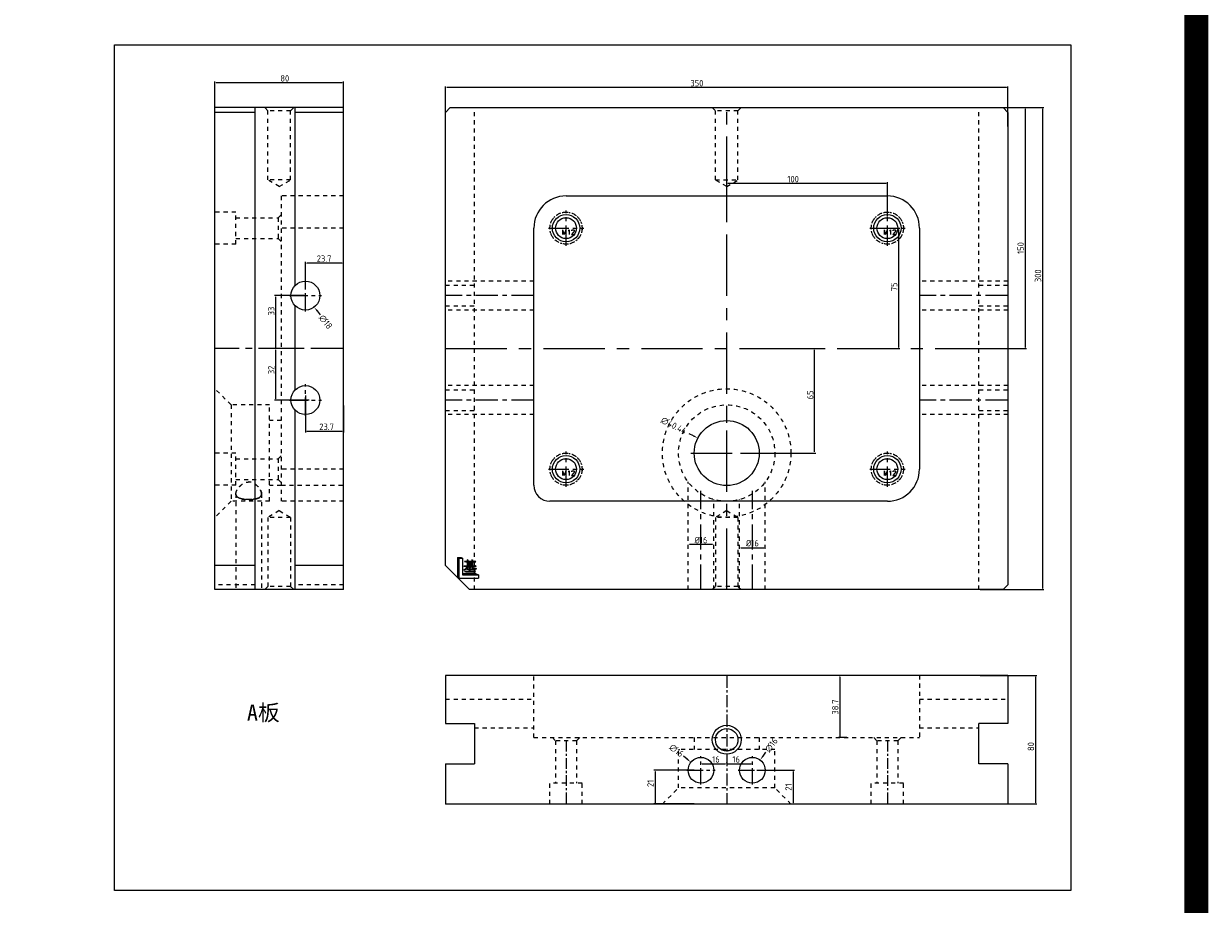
# Model space of a CAD drawing. Extents: x 1716 to 4936, y -1353 to -42.
# Tile 32 of 32: x 4199 to 4936, y -1050 to -502. Entities that reach past the tile are written whole.
import ezdxf

# ---------------------------------------------------------------- set-up
doc = ezdxf.new("R2010")
doc.units = 0
doc.header["$LTSCALE"] = 25.4
doc.header["$MEASUREMENT"] = 0
doc.linetypes.add('CENTER', pattern=[50.8, 31.75, -6.35, 6.35, -6.35])
doc.linetypes.add('HIDDEN', pattern=[0.2, 0.1, -0.1])
doc.layers.get('0').update_dxf_attribs({"linetype": 'CONTINUOUS'})
doc.layers.get('DEFPOINTS').update_dxf_attribs({"linetype": 'CONTINUOUS'})
doc.layers.add('DEFAULT_2', color=8, linetype='HIDDEN')
doc.layers.add('screw', color=33, linetype='CONTINUOUS', lineweight=13)
doc.styles.add('SEISO_TTF', font='txt')
doc.styles.add('TXT', font='txt.shx', dxfattribs={"bigfont": 'gbcbig.shx'})
doc.dimstyles.get("Standard").update_dxf_attribs({"dimscale": 0, "dimtxt": 4, "dimasz": 2, "dimexe": 1, "dimexo": 1, "dimgap": 2, "dimtad": 0, "dimdec": 1, "dimdsep": 46, "dimtxsty": 'SEISO_TTF', "dimcen": 0.09, "dimadec": 0, "dimazin": 0, "dimtfac": 1, "dimtdec": 1, "dimtofl": 0, "dimtmove": 0, "dimatfit": 3, "dimfxl": 0, "dimtolj": 1, "dimtzin": 0, "dimarcsym": 0})
doc.dimstyles.new('STANDARD$0', dxfattribs={"dimscale": 4, "dimtxt": 1, "dimasz": 0.2, "dimexe": 0.2, "dimexo": 0.2, "dimgap": 0.2, "dimtad": 1, "dimdec": 1, "dimzin": 9, "dimdsep": 46, "dimtxsty": 'SEISO_TTF', "dimcen": 2, "dimclrd": 256, "dimclre": 256, "dimclrt": 256, "dimadec": 4, "dimazin": 2, "dimtfac": 1, "dimtdec": 1, "dimtmove": 0, "dimatfit": 3, "dimfxl": 0, "dimtolj": 1, "dimtzin": 0, "dimlwd": 9, "dimlwe": 9, "dimarcsym": 0})

# ---------------------------------------------------------------- blocks, each defined once
blk = doc.blocks.new('datum_a')
at = {"color": 6, "lineweight": 13}
for p, q in [((0, 12.56), (0, 0)), ((0, 12.56), (2.17, 12.56)), ((0, 12.56), (0.87, 12.13)), ((0.87, 12.13), (0.87, -0.43)), ((0.87, 12.13), (3.03, 12.13)), ((2.17, 12.56), (3.03, 12.13)), ((3.03, 12.13), (3.03, 1.73)), ((0, 0), (0.87, -0.43)), ((3.03, 2.6), (11.26, 2.6)), ((3.03, 1.73), (13, 1.73)), ((11.26, 2.6), (13, 1.73)), ((13, 1.73), (13, -0.43)), ((0.87, -0.43), (13, -0.43))]:
    blk.add_line(p, q, dxfattribs=at)
at = {"color": 7, "lineweight": 0}
for p, q in [((6.04, 9.97), (4.28, 9.97)), ((4.28, 9.97), (4.54, 9.71)), ((5.21, 9.81), (6.04, 9.81)), ((6.81, 10.71), (6.01, 11.04)), ((9.41, 9.97), (6.04, 9.97)), ((6.04, 9.97), (6.51, 9.97)), ((6.51, 9.97), (6.04, 9.97)), ((6.04, 9.97), (9.41, 9.97)), ((6.51, 9.81), (6.04, 9.81)), ((6.04, 9.81), (6.04, 7.08)), ((6.04, 9.81), (6.51, 9.81)), ((6.51, 10.44), (6.81, 10.71)), ((6.51, 9.97), (6.51, 10.44)), ((8.94, 9.97), (6.51, 9.97)), ((6.51, 9.01), (6.51, 9.81)), ((6.51, 9.81), (8.94, 9.81)), ((8.94, 9.01), (6.51, 9.01)), ((6.51, 8.04), (6.51, 8.84)), ((6.51, 8.84), (8.94, 8.84)), ((8.94, 8.04), (6.51, 8.04)), ((6.51, 7.08), (6.51, 7.88)), ((6.51, 7.88), (8.94, 7.88)), ((9.67, 10.74), (8.91, 11.08)), ((9.41, 9.81), (8.94, 9.81)), ((8.94, 9.81), (8.94, 9.01)), ((8.94, 9.81), (9.41, 9.81)), ((8.94, 8.84), (8.94, 8.04)), ((8.94, 7.88), (8.94, 7.08)), ((9.41, 10.51), (9.67, 10.74)), ((9.41, 9.97), (9.41, 10.51)), ((10.34, 9.97), (9.41, 9.97)), ((9.41, 7.08), (9.41, 9.81)), ((9.41, 9.81), (11.31, 9.81)), ((10.77, 10.44), (10.34, 9.97)), ((11.11, 7.54), (10.71, 7.08)), ((11.31, 9.81), (10.77, 10.44)), ((11.67, 6.91), (11.11, 7.54)), ((6.04, 7.08), (3.85, 7.08)), ((3.85, 7.08), (4.11, 6.81)), ((3.88, 4.81), (3.95, 4.71)), ((7.51, 3.84), (4.38, 3.84)), ((4.38, 3.84), (4.64, 3.58)), ((4.78, 6.91), (6.28, 6.91)), ((5.31, 3.68), (11.24, 3.68)), ((7.51, 5.28), (5.74, 5.28)), ((5.74, 5.28), (6.01, 5.01)), ((6.51, 7.08), (6.04, 7.08)), ((6.04, 7.08), (6.51, 7.08)), ((8.68, 6.91), (6.28, 6.91)), ((8.88, 6.91), (6.28, 6.91)), ((6.28, 6.91), (8.68, 6.91)), ((6.28, 6.91), (8.88, 6.91)), ((8.94, 7.08), (6.51, 7.08)), ((6.68, 5.11), (7.51, 5.11)), ((6.88, 6.91), (8.68, 6.91)), ((8.24, 6.41), (7.48, 6.74)), ((7.94, 5.28), (7.51, 5.28)), ((7.51, 5.28), (7.94, 5.28)), ((7.94, 5.11), (7.51, 5.11)), ((7.51, 5.11), (7.51, 3.84)), ((7.51, 5.11), (7.94, 5.11)), ((7.94, 3.84), (7.51, 3.84)), ((7.51, 3.84), (7.94, 3.84)), ((7.94, 6.14), (8.24, 6.41)), ((7.94, 5.28), (7.94, 6.14)), ((8.91, 5.28), (7.94, 5.28)), ((7.94, 3.84), (7.94, 5.11)), ((7.94, 5.11), (9.84, 5.11)), ((10.27, 3.84), (7.94, 3.84)), ((8.88, 6.91), (11.67, 6.91)), ((9.31, 5.71), (8.91, 5.28)), ((9.41, 7.08), (8.94, 7.08)), ((8.94, 7.08), (9.41, 7.08)), ((9.84, 5.11), (9.31, 5.71)), ((10.71, 7.08), (9.41, 7.08)), ((10.67, 4.31), (10.27, 3.84)), ((11.24, 3.68), (10.67, 4.31)), ((11.71, 5.41), (11.71, 5.54))]:
    blk.add_line(p, q, dxfattribs=at)
for p, q in [((6.01, 11.04), (6.04, 9.97)), ((8.91, 11.08), (8.94, 9.97)), ((6.57, 5.11), (6.68, 5.11)), ((7.51, 5.28), (7.48, 6.74))]:
    blk.add_line(p, q)
for points in [[(5.21, 9.81), (5, 9.8), (4.86, 9.78), (4.7, 9.75), (4.54, 9.71)], [(4.78, 6.91), (4.6, 6.9), (4.4, 6.88), (4.24, 6.84), (4.11, 6.81)], [(5.31, 3.68), (5.1, 3.67), (4.93, 3.65), (4.83, 3.63), (4.74, 3.6), (4.64, 3.58)], [(6.57, 5.11), (6.36, 5.09), (6.2, 5.06), (6.07, 5.03), (6.01, 5.01)], [(8.68, 6.91), (8.79, 6.69), (8.93, 6.48), (9.14, 6.23), (9.46, 5.94), (9.85, 5.65), (10.22, 5.4), (10.54, 5.22), (10.89, 5.05), (11.14, 4.94)], [(8.88, 6.91), (8.98, 6.77), (9.11, 6.61), (9.3, 6.42), (9.48, 6.27), (9.64, 6.16), (9.84, 6.04), (9.99, 5.97), (10.21, 5.89), (10.43, 5.81), (10.65, 5.74), (10.82, 5.69), (10.96, 5.66), (11.09, 5.63), (11.25, 5.6), (11.44, 5.57), (11.62, 5.55), (11.71, 5.54)], [(11.71, 5.41), (11.62, 5.39), (11.55, 5.37), (11.46, 5.34), (11.38, 5.29), (11.33, 5.26), (11.25, 5.17), (11.2, 5.09), (11.17, 5.04), (11.15, 4.97), (11.14, 4.94)]]:
    blk.add_spline(points, degree=3)
at = {"color": 7}
for points in [[(3.88, 4.81), (4.17, 4.96), (4.52, 5.16), (4.9, 5.41), (5.28, 5.7), (5.58, 5.97), (5.81, 6.22), (6.01, 6.46), (6.15, 6.67), (6.26, 6.88)], [(3.95, 4.71), (4.38, 4.88), (4.93, 5.16), (5.4, 5.44), (5.83, 5.75), (6.17, 6.06), (6.49, 6.41), (6.78, 6.78), (6.87, 6.9)]]:
    blk.add_spline(points, degree=3, dxfattribs=at)
blk = doc.blocks.new('screw_m12_i')
at = {"layer": 'screw', "color": 1, "linetype": 'CENTER', "ltscale": 0.015748}
for p, q in [((0, -11), (0, 11)), ((-11, 0), (11, 0))]:
    blk.add_line(p, q, dxfattribs=at)
at = {"layer": 'screw', "color": 8, "linetype": 'HIDDEN', "ltscale": 0.4}
blk.add_circle((0, 0), 10, dxfattribs=at)
at = {"layer": 'screw', "color": 33}
blk.add_circle((0, 0), 6.5, dxfattribs=at)
at = {"layer": 'screw', "color": 6, "style": 'TXT'}
blk.add_text('M12', height=3, dxfattribs=at).set_placement((-2.6, -4))
blk = doc.blocks.new('*D254')
at = {"linetype": 'Continuous', "lineweight": 9}
for p, q in [((4318.04, -569.04), (4318.04, -537.8)), ((4398.04, -569.04), (4398.04, -537.8)), ((4397.24, -538.6), (4318.84, -538.6))]:
    blk.add_line(p, q, dxfattribs=at)
for points in [[(4318.84, -538.47), (4318.84, -538.74), (4318.04, -538.6)], [(4397.24, -538.47), (4397.24, -538.74), (4398.04, -538.6)]]:
    blk.add_solid(points)
at = {"layer": 'DEFPOINTS', "color": 0}
for p in [(4318.04, -538.6), (4318.04, -569.84), (4398.04, -569.84)]:
    blk.add_point(p, dxfattribs=at)
at = {"insert": (4361.5, -535.8), "char_height": 4, "attachment_point": 5, "style": 'SEISO_TTF'}
blk.add_mtext('\\A1;80', dxfattribs=at)
blk = doc.blocks.new('*D255')
at = {"linetype": 'Continuous', "lineweight": 9}
for p, q in [((4374.34, -665.15), (4374.34, -649.99)), ((4397.24, -650.79), (4375.14, -650.79)), ((4398.04, -665.15), (4398.04, -649.99))]:
    blk.add_line(p, q, dxfattribs=at)
for points in [[(4375.14, -650.65), (4375.14, -650.92), (4374.34, -650.79)], [(4397.24, -650.65), (4397.24, -650.92), (4398.04, -650.79)]]:
    blk.add_solid(points)
at = {"layer": 'DEFPOINTS', "color": 0}
for p in [(4374.34, -650.79), (4374.34, -665.95), (4398.04, -665.95)]:
    blk.add_point(p, dxfattribs=at)
at = {"insert": (4385.94, -647.99), "char_height": 4, "attachment_point": 5, "style": 'SEISO_TTF'}
blk.add_mtext('\\A1;23.7', dxfattribs=at)
blk = doc.blocks.new('*D256')
at = {"linetype": 'Continuous', "lineweight": 9}
for p, q in [((4374.34, -733.21), (4374.34, -756.21)), ((4398.04, -739.48), (4398.04, -756.21)), ((4375.14, -755.41), (4397.24, -755.41))]:
    blk.add_line(p, q, dxfattribs=at)
for points in [[(4375.14, -755.27), (4375.14, -755.54), (4374.34, -755.41)], [(4397.24, -755.27), (4397.24, -755.54), (4398.04, -755.41)]]:
    blk.add_solid(points)
at = {"layer": 'DEFPOINTS', "color": 0}
for p in [(4374.34, -732.41), (4398.04, -738.68), (4398.04, -755.41)]:
    blk.add_point(p, dxfattribs=at)
at = {"insert": (4387.51, -752.61), "char_height": 4, "attachment_point": 5, "style": 'SEISO_TTF'}
blk.add_mtext('\\A1;23.7', dxfattribs=at)
blk = doc.blocks.new('*D257')
at = {"linetype": 'Continuous', "lineweight": 9}
for p, q in [((4372.33, -703.99), (4355.06, -703.99)), ((4355.86, -735.19), (4355.86, -704.79)), ((4376.77, -735.99), (4355.06, -735.99))]:
    blk.add_line(p, q, dxfattribs=at)
for points in [[(4355.73, -704.79), (4355.99, -704.79), (4355.86, -703.99)], [(4355.73, -735.19), (4355.99, -735.19), (4355.86, -735.99)]]:
    blk.add_solid(points)
at = {"layer": 'DEFPOINTS', "color": 0}
for p in [(4355.86, -703.99), (4373.13, -703.99), (4377.57, -735.99)]:
    blk.add_point(p, dxfattribs=at)
at = {"insert": (4353.06, -717.25), "char_height": 4, "attachment_point": 5, "rotation": 90, "style": 'SEISO_TTF'}
blk.add_mtext('\\A1;32', dxfattribs=at)
blk = doc.blocks.new('*D258')
at = {"linetype": 'Continuous', "lineweight": 9}
for p, q in [((4373.54, -670.99), (4355.06, -670.99)), ((4355.86, -703.19), (4355.86, -671.79)), ((4372.33, -703.99), (4355.06, -703.99))]:
    blk.add_line(p, q, dxfattribs=at)
for points in [[(4355.72, -671.79), (4355.99, -671.79), (4355.86, -670.99)], [(4355.72, -703.19), (4355.99, -703.19), (4355.86, -703.99)]]:
    blk.add_solid(points)
at = {"layer": 'DEFPOINTS', "color": 0}
for p in [(4355.86, -670.99), (4374.34, -670.99), (4373.13, -703.99)]:
    blk.add_point(p, dxfattribs=at)
at = {"insert": (4353.06, -680.63), "char_height": 4, "attachment_point": 5, "rotation": 90, "style": 'SEISO_TTF'}
blk.add_mtext('\\A1;33', dxfattribs=at)
blk = doc.blocks.new('*D259')
at = {"color": 0, "lineweight": -2}
for p, q in [((4374.34, -671.08), (4374.34, -670.9)), ((4374.25, -670.99), (4374.43, -670.99))]:
    blk.add_line(p, q, dxfattribs=at)
at = {"color": 0, "linetype": 'Continuous', "lineweight": -2}
blk.add_line((4381.65, -680.51), (4383.48, -682.89), dxfattribs=at)
at = {"color": 0}
blk.add_solid([(4382.05, -680.2), (4381.26, -680.81), (4379.83, -678.13)], dxfattribs=at)
at = {"layer": 'DEFPOINTS', "color": 0}
for p in [(4368.86, -663.85), (4379.83, -678.13)]:
    blk.add_point(p, dxfattribs=at)
at = {"color": 0, "insert": (4386.93, -687.38), "char_height": 4, "attachment_point": 5, "rotation": 307.52435, "style": 'SEISO_TTF'}
blk.add_mtext('\\A1;∅18', dxfattribs=at)
blk = doc.blocks.new('*D260')
at = {"linetype": 'Continuous', "lineweight": 9}
for p, q in [((4655.35, -966.39), (4678.64, -966.39)), ((4677.84, -967.19), (4677.84, -986.59)), ((4655.35, -987.39), (4678.64, -987.39))]:
    blk.add_line(p, q, dxfattribs=at)
for points in [[(4677.71, -967.19), (4677.98, -967.19), (4677.84, -966.39)], [(4677.71, -986.59), (4677.98, -986.59), (4677.84, -987.39)]]:
    blk.add_solid(points)
at = {"layer": 'DEFPOINTS', "color": 0}
for p in [(4654.55, -966.39), (4654.55, -987.39), (4677.84, -987.39)]:
    blk.add_point(p, dxfattribs=at)
at = {"insert": (4675.04, -976.82), "char_height": 4, "attachment_point": 5, "rotation": 90, "style": 'SEISO_TTF'}
blk.add_mtext('\\A1;21', dxfattribs=at)
blk = doc.blocks.new('*D261')
at = {"linetype": 'Continuous', "lineweight": 9}
for p, q in [((4616.22, -966.39), (4591.14, -966.39)), ((4591.94, -967.19), (4591.94, -986.59)), ((4616.22, -987.39), (4591.14, -987.39))]:
    blk.add_line(p, q, dxfattribs=at)
for points in [[(4591.81, -967.19), (4592.07, -967.19), (4591.94, -966.39)], [(4591.81, -986.59), (4592.07, -986.59), (4591.94, -987.39)]]:
    blk.add_solid(points)
at = {"layer": 'DEFPOINTS', "color": 0}
for p in [(4617.02, -966.39), (4591.94, -987.39), (4617.02, -987.39)]:
    blk.add_point(p, dxfattribs=at)
at = {"insert": (4589.14, -974.55), "char_height": 4, "attachment_point": 5, "rotation": 90, "style": 'SEISO_TTF'}
blk.add_mtext('\\A1;21', dxfattribs=at)
blk = doc.blocks.new('*D262')
at = {"linetype": 'Continuous', "lineweight": 9}
for p, q in [((4620.53, -961.79), (4620.53, -961.61)), ((4621.33, -962.41), (4635.73, -962.41)), ((4636.53, -961.79), (4636.53, -961.61))]:
    blk.add_line(p, q, dxfattribs=at)
for points in [[(4621.33, -962.28), (4621.33, -962.55), (4620.53, -962.41)], [(4635.73, -962.28), (4635.73, -962.55), (4636.53, -962.41)]]:
    blk.add_solid(points)
at = {"layer": 'DEFPOINTS', "color": 0}
for p in [(4620.53, -962.59), (4636.53, -962.41), (4636.53, -962.59)]:
    blk.add_point(p, dxfattribs=at)
at = {"insert": (4629.86, -959.61), "char_height": 4, "attachment_point": 5, "style": 'SEISO_TTF'}
blk.add_mtext('\\A1;16', dxfattribs=at)
blk = doc.blocks.new('*D263')
at = {"linetype": 'Continuous', "lineweight": 9}
for p, q in [((4636.53, -961.79), (4636.53, -961.61)), ((4637.33, -962.41), (4651.73, -962.41)), ((4652.53, -961.79), (4652.53, -961.61))]:
    blk.add_line(p, q, dxfattribs=at)
for points in [[(4637.33, -962.28), (4637.33, -962.55), (4636.53, -962.41)], [(4651.73, -962.28), (4651.73, -962.55), (4652.53, -962.41)]]:
    blk.add_solid(points)
at = {"layer": 'DEFPOINTS', "color": 0}
for p in [(4636.53, -962.59), (4652.53, -962.41), (4652.53, -962.59)]:
    blk.add_point(p, dxfattribs=at)
at = {"insert": (4642.47, -959.61), "char_height": 4, "attachment_point": 5, "style": 'SEISO_TTF'}
blk.add_mtext('\\A1;16', dxfattribs=at)
blk = doc.blocks.new('*D264')
at = {"color": 0, "linetype": 'Continuous', "lineweight": -2}
blk.add_line((4659.16, -957.62), (4660.97, -955.22), dxfattribs=at)
at = {"color": 0, "lineweight": -2}
for p, q in [((4652.44, -966.39), (4652.62, -966.39)), ((4652.53, -966.48), (4652.53, -966.3))]:
    blk.add_line(p, q, dxfattribs=at)
at = {"color": 0}
blk.add_solid([(4658.76, -957.31), (4659.56, -957.92), (4657.35, -960.01)], dxfattribs=at)
at = {"layer": 'DEFPOINTS', "color": 0}
for p in [(4657.35, -960.01), (4647.71, -972.78)]:
    blk.add_point(p, dxfattribs=at)
at = {"color": 0, "insert": (4664.32, -950.78), "char_height": 4, "attachment_point": 5, "rotation": 52.93371, "style": 'SEISO_TTF'}
blk.add_mtext('\\A1;∅16', dxfattribs=at)
blk = doc.blocks.new('*D265')
at = {"color": 0, "linetype": 'Continuous', "lineweight": -2}
blk.add_line((4611.95, -959.51), (4609.61, -957.63), dxfattribs=at)
at = {"color": 0, "lineweight": -2}
for p, q in [((4620.44, -966.39), (4620.62, -966.39)), ((4620.53, -966.48), (4620.53, -966.3))]:
    blk.add_line(p, q, dxfattribs=at)
at = {"color": 0}
blk.add_solid([(4612.26, -959.12), (4611.64, -959.9), (4614.29, -961.39)], dxfattribs=at)
at = {"layer": 'DEFPOINTS', "color": 0}
for p in [(4614.29, -961.39), (4626.77, -971.4)]:
    blk.add_point(p, dxfattribs=at)
at = {"color": 0, "insert": (4605.26, -954.14), "char_height": 4, "attachment_point": 5, "rotation": 321.25336, "style": 'SEISO_TTF'}
blk.add_mtext('\\A1;∅16', dxfattribs=at)
blk = doc.blocks.new('*D266')
at = {"linetype": 'Continuous', "lineweight": 9}
for p, q in [((4794.24, -907.39), (4829.46, -907.39)), ((4828.66, -908.19), (4828.66, -986.59)), ((4794.24, -987.39), (4829.46, -987.39))]:
    blk.add_line(p, q, dxfattribs=at)
for points in [[(4828.52, -908.19), (4828.79, -908.19), (4828.66, -907.39)], [(4828.52, -986.59), (4828.79, -986.59), (4828.66, -987.39)]]:
    blk.add_solid(points)
at = {"layer": 'DEFPOINTS', "color": 0}
for p in [(4793.44, -907.39), (4793.44, -987.39), (4828.66, -987.39)]:
    blk.add_point(p, dxfattribs=at)
at = {"insert": (4825.86, -951.62), "char_height": 4, "attachment_point": 5, "rotation": 90, "style": 'SEISO_TTF'}
blk.add_mtext('\\A1;80', dxfattribs=at)
blk = doc.blocks.new('*D267')
at = {"linetype": 'Continuous', "lineweight": 9}
for p, q in [((4718.55, -907.39), (4706.08, -907.39)), ((4706.88, -908.19), (4706.88, -945.29)), ((4711.22, -946.09), (4706.08, -946.09))]:
    blk.add_line(p, q, dxfattribs=at)
for points in [[(4706.75, -908.19), (4707.02, -908.19), (4706.88, -907.39)], [(4706.75, -945.29), (4707.02, -945.29), (4706.88, -946.09)]]:
    blk.add_solid(points)
at = {"layer": 'DEFPOINTS', "color": 0}
for p in [(4719.35, -907.39), (4706.88, -946.09), (4712.02, -946.09)]:
    blk.add_point(p, dxfattribs=at)
at = {"insert": (4704.08, -927.07), "char_height": 4, "attachment_point": 5, "rotation": 90, "style": 'SEISO_TTF'}
blk.add_mtext('\\A1;38.7', dxfattribs=at)
blk = doc.blocks.new('*D268')
at = {"linetype": 'Continuous', "lineweight": 9}
blk.add_line((4645.33, -827.89), (4659.73, -827.89), dxfattribs=at)
for points in [[(4645.33, -827.75), (4645.33, -828.02), (4644.53, -827.89)], [(4659.73, -827.75), (4659.73, -828.02), (4660.53, -827.89)]]:
    blk.add_solid(points)
at = {"layer": 'DEFPOINTS', "color": 0}
for p in [(4644.53, -827.89), (4660.53, -827.89), (4660.53, -827.89)]:
    blk.add_point(p, dxfattribs=at)
at = {"insert": (4652.53, -825.09), "char_height": 4, "attachment_point": 5, "style": 'SEISO_TTF'}
blk.add_mtext('\\A1;%%c16', dxfattribs=at)
blk = doc.blocks.new('*D269')
at = {"linetype": 'Continuous', "lineweight": 9}
blk.add_line((4627.73, -825.95), (4613.33, -825.95), dxfattribs=at)
for points in [[(4613.33, -825.82), (4613.33, -826.08), (4612.53, -825.95)], [(4627.73, -825.82), (4627.73, -826.08), (4628.53, -825.95)]]:
    blk.add_solid(points)
at = {"layer": 'DEFPOINTS', "color": 0}
for p in [(4612.53, -825.95), (4612.53, -825.95), (4628.53, -825.95)]:
    blk.add_point(p, dxfattribs=at)
at = {"insert": (4620.53, -823.15), "char_height": 4, "attachment_point": 5, "style": 'SEISO_TTF'}
blk.add_mtext('\\A1;%%c16', dxfattribs=at)
blk = doc.blocks.new('*D270')
at = {"linetype": 'Continuous', "lineweight": 9}
for p, q in [((4649.91, -703.99), (4692.08, -703.99)), ((4691.28, -768.19), (4691.28, -704.79)), ((4649.91, -768.99), (4692.08, -768.99))]:
    blk.add_line(p, q, dxfattribs=at)
for points in [[(4691.14, -704.79), (4691.41, -704.79), (4691.28, -703.99)], [(4691.14, -768.19), (4691.41, -768.19), (4691.28, -768.99)]]:
    blk.add_solid(points)
at = {"layer": 'DEFPOINTS', "color": 0}
for p in [(4649.11, -703.99), (4691.28, -703.99), (4649.11, -768.99)]:
    blk.add_point(p, dxfattribs=at)
at = {"insert": (4688.48, -732.79), "char_height": 4, "attachment_point": 5, "rotation": 90, "style": 'SEISO_TTF'}
blk.add_mtext('\\A1;65', dxfattribs=at)
blk = doc.blocks.new('*D271')
at = {"color": 0, "linetype": 'Continuous', "lineweight": -2}
blk.add_line((4615.91, -758.32), (4613.24, -756.94), dxfattribs=at)
at = {"color": 0, "lineweight": -2}
for p, q in [((4636.44, -768.99), (4636.62, -768.99)), ((4636.53, -769.08), (4636.53, -768.9))]:
    blk.add_line(p, q, dxfattribs=at)
at = {"color": 0}
blk.add_solid([(4616.14, -757.87), (4615.68, -758.76), (4618.57, -759.7)], dxfattribs=at)
at = {"layer": 'DEFPOINTS', "color": 0}
for p in [(4618.57, -759.7), (4654.48, -778.29)]:
    blk.add_point(p, dxfattribs=at)
at = {"color": 0, "insert": (4603.56, -751.92), "char_height": 4, "attachment_point": 5, "rotation": 332.62861, "style": 'SEISO_TTF'}
blk.add_mtext('\\A1;∅40.44', dxfattribs=at)
blk = doc.blocks.new('*D272')
at = {"linetype": 'Continuous', "lineweight": 9}
for p, q in [((4737.33, -628.99), (4744.32, -628.99)), ((4743.52, -629.79), (4743.52, -703.19)), ((4730.46, -703.99), (4744.32, -703.99))]:
    blk.add_line(p, q, dxfattribs=at)
for points in [[(4743.39, -629.79), (4743.66, -629.79), (4743.52, -628.99)], [(4743.39, -703.19), (4743.66, -703.19), (4743.52, -703.99)]]:
    blk.add_solid(points)
at = {"layer": 'DEFPOINTS', "color": 0}
for p in [(4736.53, -628.99), (4729.66, -703.99), (4743.52, -703.99)]:
    blk.add_point(p, dxfattribs=at)
at = {"insert": (4740.72, -665.49), "char_height": 4, "attachment_point": 5, "rotation": 90, "style": 'SEISO_TTF'}
blk.add_mtext('\\A1;75', dxfattribs=at)
blk = doc.blocks.new('*D273')
at = {"linetype": 'Continuous', "lineweight": 9}
for p, q in [((4636.53, -625.38), (4636.53, -600.49)), ((4735.73, -601.29), (4637.33, -601.29)), ((4736.53, -621.69), (4736.53, -600.49))]:
    blk.add_line(p, q, dxfattribs=at)
for points in [[(4637.33, -601.16), (4637.33, -601.42), (4636.53, -601.29)], [(4735.73, -601.16), (4735.73, -601.42), (4736.53, -601.29)]]:
    blk.add_solid(points)
at = {"layer": 'DEFPOINTS', "color": 0}
for p in [(4636.53, -601.29), (4636.53, -626.18), (4736.53, -622.49)]:
    blk.add_point(p, dxfattribs=at)
at = {"insert": (4677.88, -598.49), "char_height": 4, "attachment_point": 5, "style": 'SEISO_TTF'}
blk.add_mtext('\\A1;100', dxfattribs=at)
blk = doc.blocks.new('*D274')
at = {"linetype": 'Continuous', "lineweight": 9}
for p, q in [((4783.1, -553.99), (4823.1, -553.99)), ((4822.3, -554.79), (4822.3, -703.19)), ((4783.1, -703.99), (4823.1, -703.99))]:
    blk.add_line(p, q, dxfattribs=at)
for points in [[(4822.16, -554.79), (4822.43, -554.79), (4822.3, -553.99)], [(4822.16, -703.19), (4822.43, -703.19), (4822.3, -703.99)]]:
    blk.add_solid(points)
at = {"layer": 'DEFPOINTS', "color": 0}
for p in [(4782.3, -553.99), (4782.3, -703.99), (4822.3, -703.99)]:
    blk.add_point(p, dxfattribs=at)
at = {"insert": (4819.5, -641.37), "char_height": 4, "attachment_point": 5, "rotation": 90, "style": 'SEISO_TTF'}
blk.add_mtext('\\A1;150', dxfattribs=at)
blk = doc.blocks.new('*D275')
at = {"linetype": 'Continuous', "lineweight": 9}
for p, q in [((4461.53, -565.79), (4461.53, -540.78)), ((4810.73, -541.58), (4462.33, -541.58)), ((4811.53, -565.79), (4811.53, -540.78))]:
    blk.add_line(p, q, dxfattribs=at)
for points in [[(4462.33, -541.45), (4462.33, -541.72), (4461.53, -541.58)], [(4810.73, -541.45), (4810.73, -541.72), (4811.53, -541.58)]]:
    blk.add_solid(points)
at = {"layer": 'DEFPOINTS', "color": 0}
for p in [(4461.53, -541.58), (4461.53, -566.59), (4811.53, -566.59)]:
    blk.add_point(p, dxfattribs=at)
at = {"insert": (4617.96, -538.78), "char_height": 4, "attachment_point": 5, "style": 'SEISO_TTF'}
blk.add_mtext('\\A1;350', dxfattribs=at)
blk = doc.blocks.new('*D276')
at = {"linetype": 'Continuous', "lineweight": 9}
for p, q in [((4803.9, -553.99), (4833.88, -553.99)), ((4833.08, -554.79), (4833.08, -853.19)), ((4794.33, -853.99), (4833.88, -853.99))]:
    blk.add_line(p, q, dxfattribs=at)
for points in [[(4832.95, -554.79), (4833.21, -554.79), (4833.08, -553.99)], [(4832.95, -853.19), (4833.21, -853.19), (4833.08, -853.99)]]:
    blk.add_solid(points)
at = {"layer": 'DEFPOINTS', "color": 0}
for p in [(4803.1, -553.99), (4793.53, -853.99), (4833.08, -853.99)]:
    blk.add_point(p, dxfattribs=at)
at = {"insert": (4830.28, -658.64), "char_height": 4, "attachment_point": 5, "rotation": 90, "style": 'SEISO_TTF'}
blk.add_mtext('\\A1;300', dxfattribs=at)

msp = doc.modelspace()

# ---------------------------------------------------------------- linework, layer by layer
at = {"color": 7, "linetype": 'Continuous'}
for p, q in [((4318.044, -853.992), (4318.044, -553.992)), ((4398.044, -553.992), (4318.044, -553.992)), ((4343.044, -556.992), (4318.044, -556.992)), ((4343.044, -853.992), (4343.044, -553.992)), ((4368.044, -664.565), (4368.044, -553.992)), ((4398.044, -556.992), (4368.044, -556.992)), ((4398.044, -853.992), (4398.044, -553.992)), ((4461.528, -556.992), (4464.528, -553.992)), ((4461.528, -838.992), (4461.528, -556.992)), ((4464.528, -553.992), (4808.528, -553.992)), ((4808.528, -553.992), (4811.528, -556.992)), ((4811.528, -556.992), (4811.528, -850.992)), ((4536.528, -608.992), (4736.528, -608.992)), ((4516.528, -788.992), (4516.528, -628.992)), ((4756.528, -628.992), (4756.528, -778.992)), ((4368.044, -729.565), (4368.044, -677.419)), ((4368.044, -853.992), (4368.044, -742.419)), ((4736.528, -798.992), (4526.528, -798.992)), ((4343.044, -838.992), (4318.044, -838.992)), ((4398.044, -838.992), (4368.044, -838.992)), ((4476.528, -853.992), (4461.528, -838.992)), ((4398.044, -853.992), (4318.044, -853.992)), ((4808.528, -853.992), (4476.528, -853.992)), ((4811.528, -850.992), (4808.528, -853.992)), ((4461.528, -907.393), (4461.528, -937.393)), ((4811.528, -907.393), (4461.528, -907.393)), ((4811.528, -907.393), (4811.528, -937.393)), ((4461.528, -937.393), (4479.528, -937.393)), ((4479.528, -937.393), (4479.528, -962.393)), ((4811.528, -937.393), (4793.528, -937.393)), ((4793.528, -962.393), (4793.528, -937.393)), ((4461.528, -962.393), (4461.528, -987.393)), ((4461.528, -962.393), (4479.528, -962.393)), ((4811.528, -962.393), (4793.528, -962.393)), ((4811.528, -962.393), (4811.528, -987.393)), ((4811.528, -987.393), (4461.528, -987.393))]:
    msp.add_line(p, q, dxfattribs=at)
at = {"color": 1, "linetype": 'CENTER', "ltscale": 0.047244}
for p, q in [((4636.528, -853.992), (4636.528, -553.992)), ((4461.528, -703.992), (4811.528, -703.992))]:
    msp.add_line(p, q, dxfattribs=at)
at = {"color": 1, "linetype": 'CENTER', "ltscale": 0.014173}
for p, q in [((4374.344, -680.892), (4374.344, -661.092)), ((4364.444, -670.992), (4384.244, -670.992)), ((4374.344, -745.892), (4374.344, -726.092)), ((4364.444, -735.992), (4384.244, -735.992))]:
    msp.add_line(p, q, dxfattribs=at)
at = {"color": 1, "linetype": 'CENTER', "ltscale": 0.025197}
msp.add_line((4398.044, -703.992), (4318.044, -703.992), dxfattribs=at)
at = {"color": 1, "linetype": 'CENTER', "ltscale": 0.031843}
for p, q in [((4636.528, -791.234), (4636.528, -746.75)), ((4614.286, -768.992), (4658.77, -768.992))]:
    msp.add_line(p, q, dxfattribs=at)
at = {"color": 1, "linetype": 'CENTER', "ltscale": 0.009449}
msp.add_line((4636.528, -907.393), (4636.528, -987.393), dxfattribs=at)
at = {"color": 1, "linetype": 'CENTER', "ltscale": 0.012598}
for p, q in [((4620.528, -975.193), (4620.528, -957.593)), ((4652.528, -975.193), (4652.528, -957.593)), ((4611.728, -966.393), (4629.328, -966.393)), ((4643.728, -966.393), (4661.328, -966.393))]:
    msp.add_line(p, q, dxfattribs=at)
at = {"color": 4, "const_width": 15}
msp.add_lwpolyline([(1723.528, -49.411), (4928.784, -49.411), (4928.784, -1345.013), (1723.528, -1345.013)], close=True, dxfattribs=at)
msp.add_lwpolyline([(4255.416, -514.879), (4850.761, -514.879), (4850.761, -1041.309), (4255.416, -1041.309)], close=True)
at = {"color": 7, "linetype": 'Continuous'}
for centre, radius in [((4536.528, -628.992), 8.5), ((4536.528, -628.992), 6.5), ((4736.528, -628.992), 8.5), ((4736.528, -628.992), 6.5), ((4374.344, -670.992), 9), ((4374.344, -735.992), 9), ((4636.528, -768.992), 20.22), ((4536.528, -778.992), 8.5), ((4536.528, -778.992), 6.5), ((4736.528, -778.992), 8.5), ((4736.528, -778.992), 6.5), ((4636.528, -947.393), 9), ((4636.528, -947.393), 7), ((4620.528, -966.393), 8), ((4652.528, -966.393), 8)]:
    msp.add_circle(centre, radius, dxfattribs=at)
for centre, radius, start, end in [((4536.528, -628.992), 20, 90, 180), ((4736.528, -628.992), 20, 0, 90), ((4736.528, -778.992), 20, 270, 0), ((4526.528, -788.992), 10, 180, 270)]:
    msp.add_arc(centre, radius, start, end, dxfattribs=at)
at = {"layer": 'DEFAULT_2', "color": 8, "linetype": 'HIDDEN'}
for p, q in [((4351.044, -555.992), (4349.044, -553.992)), ((4351.044, -598.992), (4351.044, -555.992)), ((4365.044, -555.992), (4351.044, -555.992)), ((4365.044, -555.992), (4367.044, -553.992)), ((4365.044, -598.992), (4365.044, -555.992)), ((4479.528, -853.992), (4479.528, -553.992)), ((4627.528, -553.992), (4629.528, -555.992)), ((4629.528, -598.992), (4629.528, -555.992)), ((4643.528, -555.992), (4629.528, -555.992)), ((4645.528, -553.992), (4643.528, -555.992)), ((4643.528, -598.992), (4643.528, -555.992)), ((4793.528, -853.992), (4793.528, -553.992)), ((4358.044, -603.198), (4351.044, -598.992)), ((4365.044, -598.992), (4351.044, -598.992)), ((4358.044, -603.198), (4365.044, -598.992)), ((4636.528, -603.198), (4629.528, -598.992)), ((4629.528, -598.992), (4643.528, -598.992)), ((4636.528, -603.198), (4643.528, -598.992)), ((4359.344, -608.992), (4359.344, -798.992)), ((4398.044, -608.992), (4359.344, -608.992)), ((4331.044, -618.992), (4318.044, -618.992)), ((4331.044, -638.991), (4331.044, -618.994)), ((4331.044, -622.492), (4357.344, -622.492)), ((4357.344, -622.492), (4359.344, -620.492)), ((4357.344, -622.492), (4357.344, -635.492)), ((4398.044, -628.992), (4359.344, -628.992)), ((4331.044, -638.992), (4318.044, -638.992)), ((4331.044, -635.492), (4357.344, -635.492)), ((4357.344, -635.492), (4359.344, -637.492)), ((4516.528, -661.992), (4461.528, -661.992)), ((4811.528, -661.992), (4756.528, -661.992)), ((4461.528, -664.565), (4479.528, -664.565)), ((4793.528, -664.565), (4811.528, -664.565)), ((4461.528, -677.419), (4479.528, -677.419)), ((4793.528, -677.419), (4811.528, -677.419)), ((4516.528, -679.992), (4461.528, -679.992)), ((4811.528, -679.992), (4756.528, -679.992)), ((4328.044, -738.992), (4318.044, -728.992)), ((4516.528, -726.992), (4461.528, -726.992)), ((4461.528, -729.565), (4479.528, -729.565)), ((4811.528, -726.992), (4756.528, -726.992)), ((4793.528, -729.565), (4811.528, -729.565)), ((4328.044, -738.992), (4328.044, -798.992)), ((4352.044, -738.992), (4328.044, -738.992)), ((4352.044, -798.989), (4352.044, -738.995)), ((4461.528, -742.419), (4479.528, -742.419)), ((4793.528, -742.419), (4811.528, -742.419)), ((4359.344, -748.772), (4352.044, -748.772)), ((4516.528, -744.992), (4461.528, -744.992)), ((4811.528, -744.992), (4756.528, -744.992)), ((4331.044, -768.992), (4318.044, -768.992)), ((4331.044, -788.991), (4331.044, -768.994)), ((4331.044, -772.492), (4357.344, -772.492)), ((4357.344, -772.492), (4359.344, -770.492)), ((4357.344, -772.492), (4357.344, -785.492)), ((4398.044, -778.992), (4359.344, -778.992)), ((4331.044, -785.492), (4357.344, -785.492)), ((4357.344, -785.492), (4359.344, -787.492)), ((4612.528, -853.992), (4612.528, -786.992)), ((4660.528, -853.992), (4660.528, -786.992)), ((4331.044, -788.992), (4318.044, -788.992)), ((4331.044, -794.369), (4331.044, -853.992)), ((4347.044, -794.369), (4347.044, -853.992)), ((4359.344, -789.212), (4352.044, -789.212)), ((4359.344, -788.992), (4398.044, -788.992)), ((4328.044, -798.992), (4318.044, -808.992)), ((4352.044, -798.992), (4328.044, -798.992)), ((4398.044, -798.992), (4359.344, -798.992)), ((4628.528, -853.992), (4628.528, -797.906)), ((4644.528, -853.992), (4644.528, -797.906)), ((4358.044, -804.786), (4351.044, -808.992)), ((4365.044, -808.992), (4351.044, -808.992)), ((4351.044, -808.992), (4351.044, -851.992)), ((4358.044, -804.786), (4365.044, -808.992)), ((4365.044, -808.992), (4365.044, -851.992)), ((4636.528, -804.786), (4629.528, -808.992)), ((4643.528, -808.992), (4629.528, -808.992)), ((4629.528, -808.992), (4629.528, -851.992)), ((4636.528, -804.786), (4643.528, -808.992)), ((4643.528, -808.992), (4643.528, -851.992)), ((4343.044, -850.992), (4318.044, -850.992)), ((4351.044, -851.992), (4349.044, -853.992)), ((4365.044, -851.992), (4351.044, -851.992)), ((4365.044, -851.992), (4367.044, -853.992)), ((4398.044, -850.992), (4368.044, -850.992)), ((4627.528, -853.992), (4629.528, -851.992)), ((4643.528, -851.992), (4629.528, -851.992)), ((4645.528, -853.992), (4643.528, -851.992)), ((4516.528, -946.093), (4516.528, -907.393)), ((4756.528, -907.393), (4756.528, -946.093)), ((4461.528, -922.093), (4516.528, -922.093)), ((4756.528, -922.093), (4811.528, -922.093)), ((4479.528, -940.093), (4516.528, -940.093)), ((4756.528, -940.093), (4793.528, -940.093)), ((4516.528, -946.093), (4756.528, -946.093)), ((4528.028, -946.093), (4530.028, -948.093)), ((4530.028, -948.093), (4530.028, -974.393)), ((4543.028, -948.093), (4530.028, -948.093)), ((4545.028, -946.093), (4543.028, -948.093)), ((4543.028, -948.093), (4543.028, -974.393)), ((4616.308, -946.093), (4616.308, -953.393)), ((4656.748, -946.093), (4656.748, -953.393)), ((4728.028, -946.093), (4730.028, -948.093)), ((4743.028, -948.093), (4730.028, -948.093)), ((4730.028, -948.093), (4730.028, -974.393)), ((4745.028, -946.093), (4743.028, -948.093)), ((4743.028, -948.093), (4743.028, -974.393)), ((4666.528, -953.393), (4606.528, -953.393)), ((4606.528, -977.393), (4606.528, -953.393)), ((4666.528, -977.393), (4666.528, -953.393)), ((4526.528, -987.393), (4526.528, -974.393)), ((4546.528, -974.393), (4526.528, -974.393)), ((4546.528, -987.393), (4546.528, -974.393)), ((4596.528, -987.393), (4606.528, -977.393)), ((4666.528, -977.393), (4606.528, -977.393)), ((4676.528, -987.393), (4666.528, -977.393)), ((4746.528, -974.393), (4726.528, -974.393)), ((4726.528, -987.393), (4726.528, -974.393)), ((4746.528, -987.393), (4746.528, -974.393))]:
    msp.add_line(p, q, dxfattribs=at)
at = {"layer": 'DEFAULT_2', "color": 1, "linetype": 'CENTER', "ltscale": 0.017323}
for p, q in [((4516.528, -670.992), (4461.528, -670.992)), ((4811.528, -670.992), (4756.528, -670.992)), ((4516.528, -735.992), (4461.528, -735.992)), ((4811.528, -735.992), (4756.528, -735.992))]:
    msp.add_line(p, q, dxfattribs=at)
at = {"layer": 'DEFAULT_2', "color": 1, "linetype": 'CENTER', "ltscale": 0.019384}
for p, q in [((4620.528, -853.992), (4620.528, -792.449)), ((4652.528, -853.992), (4652.528, -792.449))]:
    msp.add_line(p, q, dxfattribs=at)
at = {"layer": 'DEFAULT_2', "color": 1, "linetype": 'CENTER', "ltscale": 0.008283}
for p, q in [((4536.528, -948.093), (4536.528, -987.393)), ((4736.528, -948.093), (4736.528, -987.393))]:
    msp.add_line(p, q, dxfattribs=at)
at = {"layer": 'DEFAULT_2', "color": 8, "linetype": 'HIDDEN'}
for centre, radius in [((4536.528, -628.992), 10), ((4736.528, -628.992), 10), ((4636.528, -768.992), 40), ((4636.528, -768.992), 30), ((4536.528, -778.992), 10), ((4736.528, -778.992), 10)]:
    msp.add_circle(centre, radius, dxfattribs=at)
for centre, radius, start, end in [((4334.101, -794.37), 3.057, 179.986619, 183.466894), ((4333.452, -794.472), 2.397, 199.008407, 211.273487), ((4344.64, -794.473), 2.394, 328.648956, 340.093023), ((4343.991, -794.37), 3.053, 356.417635, 0.015441), ((4338.679, -775.602), 22.292, 263.478031, 265.78562), ((4339.517, -776.749), 21.14, 274.150881, 276.955164), ((4340.43, -783.319), 14.506, 279.846597, 280.427656), ((4343.794, -793.605), 3.613, 304.228147, 306.933783)]:
    msp.add_arc(centre, radius, start, end, dxfattribs=at)
for points, knots in [([(4331.044, -794.369), (4331.044, -794.023), (4331.165, -793.286), (4331.599, -792.192), (4332.269, -791.069), (4333.16, -789.948), (4334.275, -788.87), (4335.628, -787.907), (4337.233, -787.181), (4338.435, -786.992), (4339.044, -786.992)], [0, 0, 0, 0, 0.0885091, 0.1882215, 0.2994842, 0.4215106, 0.5533883, 0.6944659, 0.8441011, 1, 1, 1, 1]), ([(4347.045, -794.369), (4347.045, -794.023), (4346.924, -793.286), (4346.49, -792.192), (4345.82, -791.069), (4344.929, -789.948), (4343.814, -788.871), (4342.461, -787.907), (4340.856, -787.181), (4339.654, -786.992), (4339.044, -786.992)], [0, 0, 0, 0, 0.0885086, 0.1882205, 0.299483, 0.4215095, 0.5533873, 0.6944648, 0.8441006, 1, 1, 1, 1]), ([(4343.081, -788.363), (4343.686, -788.782), (4344.749, -789.709), (4345.985, -791.266), (4346.799, -792.808), (4347.045, -793.877), (4347.045, -794.369)], [0, 0, 0, 0, 0.2979753, 0.5661445, 0.8006797, 1, 1, 1, 1]), ([(4331.044, -794.369), (4331.044, -794.653), (4331.122, -795.222), (4331.542, -796.007), (4332.263, -796.647), (4333.247, -797.136), (4334.464, -797.495), (4335.875, -797.737), (4337.424, -797.876), (4338.497, -797.906), (4339.044, -797.906)], [0, 0, 0, 0, 0.0883057, 0.1756783, 0.2715836, 0.383861, 0.5156814, 0.6656283, 0.8292589, 1, 1, 1, 1]), ([(4331.186, -795.253), (4331.167, -795.197), (4331.097, -794.97), (4331.061, -794.733), (4331.05, -794.555)], [0, 0, 0, 0, 0.2471248, 1, 1, 1, 1]), ([(4331.935, -796.34), (4331.882, -796.293), (4331.682, -796.106), (4331.508, -795.89), (4331.403, -795.716)], [0, 0, 0, 0, 0.2603307, 1, 1, 1, 1]), ([(4343.055, -797.586), (4343.644, -797.477), (4344.481, -797.273), (4345.472, -796.829), (4346.055, -796.451), (4346.508, -796.008), (4346.826, -795.505), (4347.009, -794.951), (4347.044, -794.564), (4347.045, -794.369)], [0, 0, 0, 0, 0.3204492, 0.4575306, 0.5799196, 0.6905356, 0.7939702, 0.8955316, 1, 1, 1, 1]), ([(4346.684, -795.719), (4346.64, -795.791), (4346.44, -796.083), (4346.18, -796.332), (4345.965, -796.493)], [0, 0, 0, 0, 0.2386201, 1, 1, 1, 1]), ([(4347.039, -794.561), (4347.035, -794.624), (4347.011, -794.871), (4346.954, -795.115), (4346.891, -795.289)], [0, 0, 0, 0, 0.2544563, 1, 1, 1, 1]), ([(4332.261, -796.591), (4332.232, -796.571), (4332.12, -796.493), (4332.012, -796.407), (4331.935, -796.34)], [0, 0, 0, 0, 0.2562996, 1, 1, 1, 1]), ([(4333.088, -797.034), (4333.012, -797.002), (4332.726, -796.874), (4332.451, -796.721), (4332.261, -796.591)], [0, 0, 0, 0, 0.2639759, 1, 1, 1, 1]), ([(4333.554, -797.211), (4333.513, -797.198), (4333.356, -797.143), (4333.202, -797.083), (4333.088, -797.034)], [0, 0, 0, 0, 0.2563028, 1, 1, 1, 1]), ([(4334.098, -797.376), (4334.051, -797.364), (4333.868, -797.313), (4333.687, -797.257), (4333.554, -797.211)], [0, 0, 0, 0, 0.2561496, 1, 1, 1, 1]), ([(4335.177, -797.611), (4335.083, -797.595), (4334.721, -797.528), (4334.361, -797.447), (4334.098, -797.376)], [0, 0, 0, 0, 0.2590559, 1, 1, 1, 1]), ([(4336.147, -797.75), (4336.064, -797.74), (4335.74, -797.701), (4335.417, -797.653), (4335.177, -797.611)], [0, 0, 0, 0, 0.2555549, 1, 1, 1, 1]), ([(4339.044, -797.906), (4338.876, -797.906), (4338.208, -797.9), (4337.539, -797.871), (4337.041, -797.834)], [0, 0, 0, 0, 0.2520888, 1, 1, 1, 1]), ([(4339.044, -797.906), (4339.739, -797.906), (4341.082, -797.859), (4342.418, -797.703), (4343.055, -797.586)], [0, 0, 0, 0, 0.5175095, 1, 1, 1, 1]), ([(4341.047, -797.834), (4340.883, -797.846), (4340.216, -797.889), (4339.548, -797.906), (4339.044, -797.906)], [0, 0, 0, 0, 0.2467579, 1, 1, 1, 1]), ([(4342.91, -797.612), (4342.843, -797.623), (4342.566, -797.669), (4342.287, -797.708), (4342.077, -797.734)], [0, 0, 0, 0, 0.2449398, 1, 1, 1, 1]), ([(4344.533, -797.212), (4344.42, -797.251), (4343.935, -797.403), (4343.437, -797.515), (4343.055, -797.586)], [0, 0, 0, 0, 0.2356055, 1, 1, 1, 1]), ([(4345.826, -796.593), (4345.735, -796.655), (4345.327, -796.907), (4344.882, -797.093), (4344.533, -797.212)], [0, 0, 0, 0, 0.2305354, 1, 1, 1, 1])]:
    msp.add_open_spline(points, degree=3, knots=knots, dxfattribs=at)

# ---------------------------------------------------------------- block references
msp.add_blockref('datum_a', (4469.028, -846.492))
at = {"layer": 'screw'}
for p in [(4536.528, -628.992), (4736.528, -628.992), (4536.528, -778.992), (4736.528, -778.992)]:
    msp.add_blockref('screw_m12_i', p, dxfattribs=at)

# ---------------------------------------------------------------- texts
at = {"insert": (4337.959, -925.487), "char_height": 10, "width": 62.71749, "attachment_point": 1}
msp.add_mtext('A{\\fSimSun|b0|i0|c134|p2;板}', dxfattribs=at)

# ---------------------------------------------------------------- dimensions: what is measured, and where the dimension line sits
for base, p1, p2, picture, middle in [((4318.044, -538.603), (4398.044, -569.84), (4318.044, -569.84), '*D254', (4361.498, -538.603)), ((4461.528, -541.582), (4811.528, -566.592), (4461.528, -566.592), '*D275', (4617.961, -541.582)), ((4636.528, -601.29), (4736.528, -622.492), (4636.528, -626.18), '*D273', (4677.885, -601.29)), ((4374.344, -650.787), (4398.044, -665.946), (4374.344, -665.946), '*D255', (4385.942, -650.787)), ((4398.044, -755.406), (4374.344, -732.407), (4398.044, -738.679), '*D256', (4387.513, -755.406)), ((4636.528, -962.413), (4620.528, -962.594), (4636.528, -962.594), '*D262', (4629.855, -962.413)), ((4652.528, -962.413), (4636.528, -962.594), (4652.528, -962.594), '*D263', (4642.472, -962.413))]:
    dim = msp.add_linear_dim(base=base, p1=p1, p2=p2, dimstyle='STANDARD$0', override={"dimdec": 2, "dimtdec": 2, "dimarcsym": 1})
    dim.commit()
    dim.dimension.update_dxf_attribs({"geometry": picture, "text_midpoint": middle, "dimtype": 160})
for base, p1, p2, picture, middle in [((4822.297, -703.992), (4782.305, -553.992), (4782.305, -703.992), '*D274', (4822.297, -641.369)), ((4833.082, -853.992), (4803.101, -553.992), (4793.528, -853.992), '*D276', (4833.082, -658.637)), ((4743.523, -703.992), (4736.528, -628.992), (4729.664, -703.992), '*D272', (4743.523, -665.489)), ((4355.858, -670.992), (4373.125, -703.992), (4374.344, -670.992), '*D258', (4355.858, -680.633)), ((4355.86, -703.992), (4377.572, -735.992), (4373.125, -703.992), '*D257', (4355.86, -717.248)), ((4691.278, -703.992), (4649.107, -768.992), (4649.107, -703.992), '*D270', (4691.278, -732.79)), ((4706.883, -946.093), (4719.353, -907.393), (4712.018, -946.093), '*D267', (4706.883, -927.07)), ((4828.655, -987.393), (4793.444, -907.393), (4793.444, -987.393), '*D266', (4828.655, -951.623)), ((4591.94, -987.393), (4617.015, -966.393), (4617.015, -987.393), '*D261', (4591.94, -974.555)), ((4677.843, -987.393), (4654.548, -966.393), (4654.548, -987.393), '*D260', (4677.843, -976.817))]:
    dim = msp.add_linear_dim(base=base, p1=p1, p2=p2, angle=90, dimstyle='STANDARD$0', override={"dimdec": 2, "dimtdec": 2, "dimarcsym": 1})
    dim.commit()
    dim.dimension.update_dxf_attribs({"geometry": picture, "text_midpoint": middle, "dimtype": 160})
for p1, p2, picture, middle in [((4368.863, -663.854), (4379.826, -678.13), '*D259', (4386.933, -687.383)), ((4654.484, -778.288), (4618.572, -759.696), '*D271', (4603.56, -751.924)), ((4626.767, -971.4), (4614.289, -961.386), '*D265', (4605.264, -954.143)), ((4647.706, -972.776), (4657.35, -960.009), '*D264', (4664.324, -950.776))]:
    dim = msp.add_diameter_dim_2p(p1=p1, p2=p2, dimstyle='Standard', override={"dimdec": 2, "dimtdec": 2, "dimarcsym": 1})
    dim.commit()
    dim.dimension.update_dxf_attribs({"geometry": picture, "text_midpoint": middle, "dimtype": 163})
for base, p1, p2, picture, middle in [((4612.528, -825.949), (4628.528, -825.949), (4612.528, -825.949), '*D269', (4620.528, -825.949)), ((4660.528, -827.885), (4644.528, -827.885), (4660.528, -827.885), '*D268', (4652.528, -827.885))]:
    dim = msp.add_linear_dim(base=base, p1=p1, p2=p2, text='%%c<>', dimstyle='STANDARD$0', override={"dimdec": 2, "dimtdec": 2, "dimarcsym": 1})
    dim.commit()
    dim.dimension.update_dxf_attribs({"geometry": picture, "text_midpoint": middle, "dimtype": 160})

doc.saveas('drawing.dxf')
